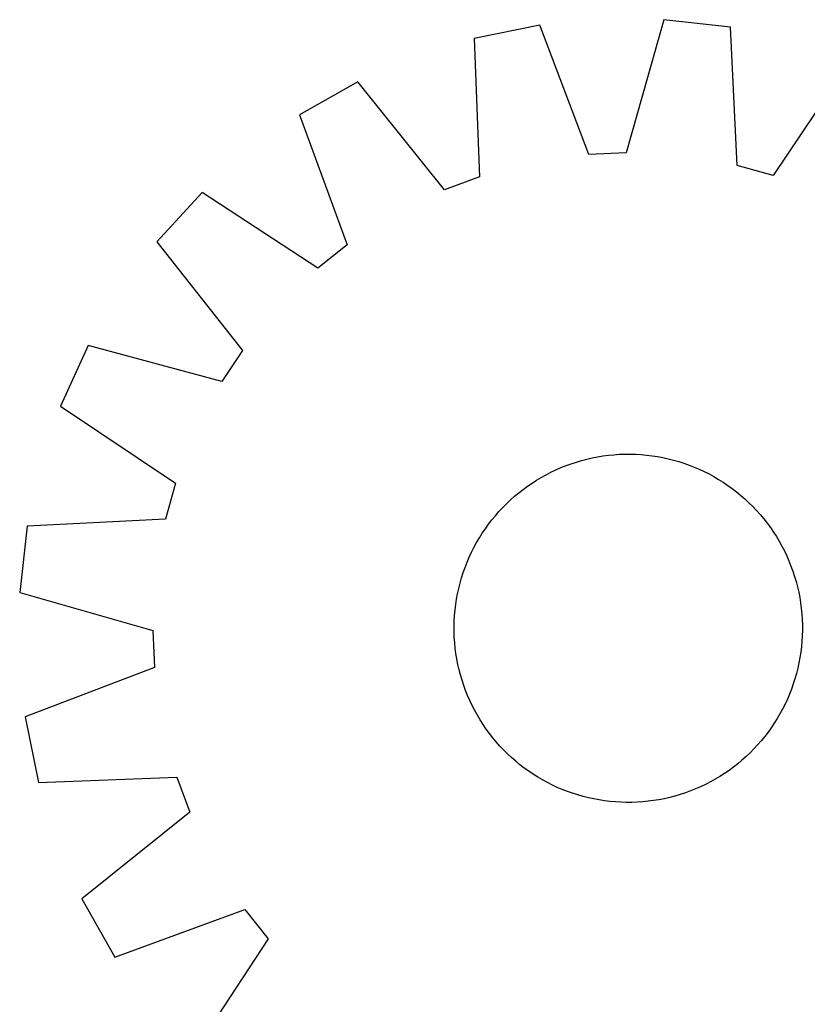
# Model space of a CAD drawing. Header units: millimetres. Extents: x 7 to 1493, y 7 to 2993.
# Tile 9 of 15: x 690 to 871, y 2431 to 2657. Entities that reach past the tile are written whole.
import ezdxf

# ---------------------------------------------------------------- set-up
doc = ezdxf.new("R2010")
doc.units = ezdxf.units.MM
doc.layers.add('CUT', color=7, linetype='CONTINUOUS', true_color=0x000000)

msp = doc.modelspace()

# ---------------------------------------------------------------- linework, layer by layer
at = {"layer": 'CUT'}
for p, q in [((838.095773, 2657.21065), (829.437854, 2626.648988)), ((853.382891, 2655.468642), (838.095773, 2657.21065)), ((809.584067, 2655.966283), (794.506845, 2652.899051)), ((820.871665, 2626.275124), (809.584067, 2655.966283)), ((854.942961, 2623.742613), (853.382891, 2655.468642)), ((794.506845, 2652.899051), (795.716747, 2621.157739)), ((880.883665, 2647.841504), (863.205422, 2621.45108)), ((767.775132, 2642.904986), (754.383668, 2635.328758)), ((787.685348, 2618.155076), (767.775132, 2642.904986)), ((754.383668, 2635.328758), (765.342958, 2605.514857)), ((829.437854, 2626.648988), (820.871665, 2626.275124)), ((863.205422, 2621.45108), (854.942961, 2623.742613)), ((795.716747, 2621.157739), (787.685348, 2618.155076)), ((732.048634, 2617.563284), (721.653778, 2606.219672)), ((758.632517, 2600.177315), (732.048634, 2617.563284)), ((721.653778, 2606.219672), (741.289685, 2581.251575)), ((765.342958, 2605.514857), (758.632517, 2600.177315)), ((705.901732, 2582.421797), (699.521005, 2568.421195)), ((736.557067, 2574.101631), (705.901732, 2582.421797)), ((741.289685, 2581.251575), (736.557067, 2574.101631)), ((699.521005, 2568.421195), (725.911429, 2550.742951)), ((826.600832, 2557.312695), (827.854583, 2557.397047)), ((827.854583, 2557.397047), (829.110365, 2557.441976)), ((829.110365, 2557.441976), (830.366939, 2557.447438)), ((830.366939, 2557.447438), (831.623064, 2557.413427)), ((831.623064, 2557.413427), (832.877501, 2557.339977)), ((815.610994, 2554.805972), (816.79143, 2555.23676)), ((816.79143, 2555.23676), (817.984814, 2555.630257)), ((817.984814, 2555.630257), (819.18997, 2555.986075)), ((819.18997, 2555.986075), (820.405708, 2556.303862)), ((820.405708, 2556.303862), (821.630828, 2556.583305)), ((821.630828, 2556.583305), (822.86412, 2556.824129)), ((822.86412, 2556.824129), (824.104369, 2557.026095)), ((824.104369, 2557.026095), (825.350349, 2557.189004)), ((825.350349, 2557.189004), (826.600832, 2557.312695)), ((832.877501, 2557.339977), (834.129011, 2557.22716)), ((834.129011, 2557.22716), (835.376361, 2557.075088)), ((835.376361, 2557.075088), (836.618318, 2556.883912)), ((836.618318, 2556.883912), (837.853658, 2556.653818)), ((837.853658, 2556.653818), (839.08116, 2556.385035)), ((839.08116, 2556.385035), (840.299615, 2556.077828)), ((840.299615, 2556.077828), (841.507818, 2555.7325)), ((841.507818, 2555.7325), (842.704578, 2555.349392)), ((842.704578, 2555.349392), (843.888714, 2554.928882)), ((811.041823, 2552.718957), (812.158959, 2553.294296)), ((812.158959, 2553.294296), (813.293615, 2553.83426)), ((813.293615, 2553.83426), (814.444672, 2554.338318)), ((814.444672, 2554.338318), (815.610994, 2554.805972)), ((843.888714, 2554.928882), (845.059057, 2554.471384)), ((845.059057, 2554.471384), (846.214453, 2553.977351)), ((846.214453, 2553.977351), (847.35376, 2553.44727)), ((847.35376, 2553.44727), (848.475855, 2552.881664)), ((848.475855, 2552.881664), (849.57963, 2552.281092)), ((725.911429, 2550.742951), (723.619896, 2542.480491)), ((806.770254, 2550.075729), (807.806471, 2550.786545)), ((807.806471, 2550.786545), (808.864505, 2551.464463)), ((808.864505, 2551.464463), (809.94331, 2552.108812)), ((809.94331, 2552.108812), (811.041823, 2552.718957)), ((849.57963, 2552.281092), (850.663995, 2551.646145)), ((850.663995, 2551.646145), (851.727882, 2550.97745)), ((851.727882, 2550.97745), (852.77024, 2550.275669)), ((803.802609, 2547.753058), (804.767335, 2548.558237)), ((804.767335, 2548.558237), (805.756875, 2549.332715)), ((805.756875, 2549.332715), (806.770254, 2550.075729)), ((852.77024, 2550.275669), (853.790039, 2549.541492)), ((853.790039, 2549.541492), (854.786275, 2548.775645)), ((854.786275, 2548.775645), (855.757963, 2547.978883)), ((801.066718, 2545.161415), (801.951388, 2546.053809)), ((801.951388, 2546.053809), (802.863652, 2546.917974)), ((802.863652, 2546.917974), (803.802609, 2547.753058)), ((855.757963, 2547.978883), (856.704144, 2547.151993)), ((856.704144, 2547.151993), (857.623886, 2546.295791)), ((857.623886, 2546.295791), (858.516279, 2545.411121)), ((799.383626, 2543.295492), (800.210516, 2544.241674)), ((800.210516, 2544.241674), (801.066718, 2545.161415)), ((858.516279, 2545.411121), (859.380444, 2544.498857)), ((859.380444, 2544.498857), (860.215528, 2543.559899)), ((723.619896, 2542.480491), (691.893867, 2540.92042)), ((797.821017, 2541.327569), (798.586864, 2542.323804)), ((798.586864, 2542.323804), (799.383626, 2543.295492)), ((860.215528, 2543.559899), (861.020707, 2542.595174)), ((861.020707, 2542.595174), (861.795185, 2541.605634)), ((861.795185, 2541.605634), (862.538199, 2540.592255)), ((691.893867, 2540.92042), (690.151859, 2525.633303)), ((795.716364, 2538.201525), (796.385058, 2539.265412)), ((796.385058, 2539.265412), (797.08684, 2540.307769)), ((797.08684, 2540.307769), (797.821017, 2541.327569)), ((862.538199, 2540.592255), (863.249016, 2539.556037)), ((863.249016, 2539.556037), (863.926933, 2538.498004)), ((794.480844, 2536.013384), (795.081417, 2537.117159)), ((795.081417, 2537.117159), (795.716364, 2538.201525)), ((863.926933, 2538.498004), (864.571282, 2537.419198)), ((864.571282, 2537.419198), (865.181427, 2536.320686)), ((793.385157, 2533.751982), (793.915238, 2534.89129)), ((793.915238, 2534.89129), (794.480844, 2536.013384)), ((865.181427, 2536.320686), (865.756766, 2535.20355)), ((865.756766, 2535.20355), (866.296731, 2534.068894)), ((792.433627, 2531.426244), (792.891124, 2532.596587)), ((792.891124, 2532.596587), (793.385157, 2533.751982)), ((866.296731, 2534.068894), (866.800789, 2532.917837)), ((866.800789, 2532.917837), (867.268442, 2531.751515)), ((791.630008, 2529.045348), (792.013117, 2530.242108)), ((792.013117, 2530.242108), (792.433627, 2531.426244)), ((867.268442, 2531.751515), (867.69923, 2530.571079)), ((867.69923, 2530.571079), (868.092727, 2529.377694)), ((791.28468, 2527.837145), (791.630008, 2529.045348)), ((868.092727, 2529.377694), (868.448545, 2528.172539)), ((868.448545, 2528.172539), (868.766332, 2526.956801)), ((790.708691, 2525.391188), (790.977473, 2526.61869)), ((790.977473, 2526.61869), (791.28468, 2527.837145)), ((868.766332, 2526.956801), (869.045775, 2525.731681)), ((869.045775, 2525.731681), (869.286599, 2524.498388)), ((690.151859, 2525.633303), (720.713521, 2516.975384)), ((790.28742, 2522.913891), (790.478597, 2524.155848)), ((790.478597, 2524.155848), (790.708691, 2525.391188)), ((869.286599, 2524.498388), (869.488565, 2523.25814)), ((790.022532, 2520.41503), (790.135348, 2521.666541)), ((790.135348, 2521.666541), (790.28742, 2522.913891)), ((869.488565, 2523.25814), (869.651474, 2522.012159)), ((869.651474, 2522.012159), (869.775165, 2520.761677)), ((789.915071, 2517.904468), (789.949082, 2519.160593)), ((789.949082, 2519.160593), (790.022532, 2520.41503)), ((869.775165, 2520.761677), (869.859517, 2519.507926)), ((869.859517, 2519.507926), (869.904446, 2518.252144)), ((720.713521, 2516.975384), (721.087384, 2508.409195)), ((789.920533, 2516.647895), (789.915071, 2517.904468)), ((869.909908, 2516.99557), (869.875897, 2515.739445)), ((869.904446, 2518.252144), (869.909908, 2516.99557)), ((789.965462, 2515.392113), (789.920533, 2516.647895)), ((790.049814, 2514.138362), (789.965462, 2515.392113)), ((869.802447, 2514.485008), (869.68963, 2513.233497)), ((869.875897, 2515.739445), (869.802447, 2514.485008)), ((790.173505, 2512.887879), (790.049814, 2514.138362)), ((790.336414, 2511.641899), (790.173505, 2512.887879)), ((869.68963, 2513.233497), (869.537559, 2511.986148)), ((790.53838, 2510.40165), (790.336414, 2511.641899)), ((790.779203, 2509.168357), (790.53838, 2510.40165)), ((869.346382, 2510.74419), (869.116288, 2509.508851)), ((869.537559, 2511.986148), (869.346382, 2510.74419)), ((721.087384, 2508.409195), (691.396226, 2497.121597)), ((791.058647, 2507.943238), (790.779203, 2509.168357)), ((791.376434, 2506.7275), (791.058647, 2507.943238)), ((868.847505, 2508.281348), (868.540298, 2507.062894)), ((869.116288, 2509.508851), (868.847505, 2508.281348)), ((791.732252, 2505.522344), (791.376434, 2506.7275)), ((792.125749, 2504.328959), (791.732252, 2505.522344)), ((868.19497, 2505.854691), (867.811862, 2504.65793)), ((868.540298, 2507.062894), (868.19497, 2505.854691)), ((792.556536, 2503.148524), (792.125749, 2504.328959)), ((793.02419, 2501.982202), (792.556536, 2503.148524)), ((867.391352, 2503.473794), (866.933855, 2502.303451)), ((867.811862, 2504.65793), (867.391352, 2503.473794)), ((793.528248, 2500.831145), (793.02419, 2501.982202)), ((794.068213, 2499.696488), (793.528248, 2500.831145)), ((866.439822, 2501.148056), (865.909741, 2500.008749)), ((866.933855, 2502.303451), (866.439822, 2501.148056)), ((794.643552, 2498.579353), (794.068213, 2499.696488)), ((795.253697, 2497.48084), (794.643552, 2498.579353)), ((865.344135, 2498.886654), (864.743562, 2497.782879)), ((865.909741, 2500.008749), (865.344135, 2498.886654)), ((691.396226, 2497.121597), (694.463457, 2482.044375)), ((795.898046, 2496.402035), (795.253697, 2497.48084)), ((796.575963, 2495.344001), (795.898046, 2496.402035)), ((864.108615, 2496.698513), (863.439921, 2495.634627)), ((864.743562, 2497.782879), (864.108615, 2496.698513)), ((797.28678, 2494.307784), (796.575963, 2495.344001)), ((798.029794, 2493.294405), (797.28678, 2494.307784)), ((862.738139, 2494.592269), (862.003962, 2493.57247)), ((863.439921, 2495.634627), (862.738139, 2494.592269)), ((798.804272, 2492.304864), (798.029794, 2493.294405)), ((799.609451, 2491.340139), (798.804272, 2492.304864)), ((861.238115, 2492.576234), (860.441353, 2491.604546)), ((862.003962, 2493.57247), (861.238115, 2492.576234)), ((800.444534, 2490.401181), (799.609451, 2491.340139)), ((801.3087, 2489.488918), (800.444534, 2490.401181)), ((858.758261, 2489.738623), (857.873591, 2488.846229)), ((859.614463, 2490.658365), (858.758261, 2489.738623)), ((860.441353, 2491.604546), (859.614463, 2490.658365)), ((802.201093, 2488.604248), (801.3087, 2489.488918)), ((803.120835, 2487.748046), (802.201093, 2488.604248)), ((804.067016, 2486.921156), (803.120835, 2487.748046)), ((856.961327, 2487.982064), (856.022369, 2487.14698)), ((857.873591, 2488.846229), (856.961327, 2487.982064)), ((805.038704, 2486.124394), (804.067016, 2486.921156)), ((806.03494, 2485.358547), (805.038704, 2486.124394)), ((807.054739, 2484.62437), (806.03494, 2485.358547)), ((854.068104, 2485.567324), (853.054725, 2484.82431)), ((855.057644, 2486.341802), (854.068104, 2485.567324)), ((856.022369, 2487.14698), (855.057644, 2486.341802)), ((694.463457, 2482.044375), (726.204769, 2483.254277)), ((726.204769, 2483.254277), (729.207433, 2475.222877)), ((808.097097, 2483.922588), (807.054739, 2484.62437)), ((809.160983, 2483.253894), (808.097097, 2483.922588)), ((810.245349, 2482.618947), (809.160983, 2483.253894)), ((849.881668, 2482.791227), (848.783156, 2482.181082)), ((850.960474, 2483.435576), (849.881668, 2482.791227)), ((852.018507, 2484.113493), (850.960474, 2483.435576)), ((853.054725, 2484.82431), (852.018507, 2484.113493)), ((811.349124, 2482.018374), (810.245349, 2482.618947)), ((812.471219, 2481.452768), (811.349124, 2482.018374)), ((813.610526, 2480.922687), (812.471219, 2481.452768)), ((814.765922, 2480.428654), (813.610526, 2480.922687)), ((845.380307, 2480.56172), (844.213985, 2480.094066)), ((846.531364, 2481.065778), (845.380307, 2480.56172)), ((847.66602, 2481.605743), (846.531364, 2481.065778)), ((848.783156, 2482.181082), (847.66602, 2481.605743)), ((815.936265, 2479.971157), (814.765922, 2480.428654)), ((817.120401, 2479.550646), (815.936265, 2479.971157)), ((818.317161, 2479.167538), (817.120401, 2479.550646)), ((819.525364, 2478.82221), (818.317161, 2479.167538)), ((820.743818, 2478.515003), (819.525364, 2478.82221)), ((821.971321, 2478.24622), (820.743818, 2478.515003)), ((823.206661, 2478.016127), (821.971321, 2478.24622)), ((838.194151, 2478.316733), (836.960859, 2478.07591)), ((839.419271, 2478.596176), (838.194151, 2478.316733)), ((840.635009, 2478.913964), (839.419271, 2478.596176)), ((841.840165, 2479.269781), (840.635009, 2478.913964)), ((843.033549, 2479.663278), (841.840165, 2479.269781)), ((844.213985, 2480.094066), (843.033549, 2479.663278)), ((824.448618, 2477.82495), (823.206661, 2478.016127)), ((825.695968, 2477.672878), (824.448618, 2477.82495)), ((826.947478, 2477.560062), (825.695968, 2477.672878)), ((828.201915, 2477.486612), (826.947478, 2477.560062)), ((829.45804, 2477.452601), (828.201915, 2477.486612)), ((830.714614, 2477.458063), (829.45804, 2477.452601)), ((831.970396, 2477.502992), (830.714614, 2477.458063)), ((833.224147, 2477.587343), (831.970396, 2477.502992)), ((834.47463, 2477.711035), (833.224147, 2477.587343)), ((835.72061, 2477.873944), (834.47463, 2477.711035)), ((836.960859, 2478.07591), (835.72061, 2477.873944)), ((729.207433, 2475.222877), (704.457522, 2455.312661)), ((704.457522, 2455.312661), (712.033751, 2441.921197)), ((712.033751, 2441.921197), (741.847652, 2452.880488)), ((741.847652, 2452.880488), (747.185193, 2446.170047)), ((747.185193, 2446.170047), (729.799225, 2419.586163))]:
    msp.add_line(p, q, dxfattribs=at)

doc.saveas('drawing.dxf')
